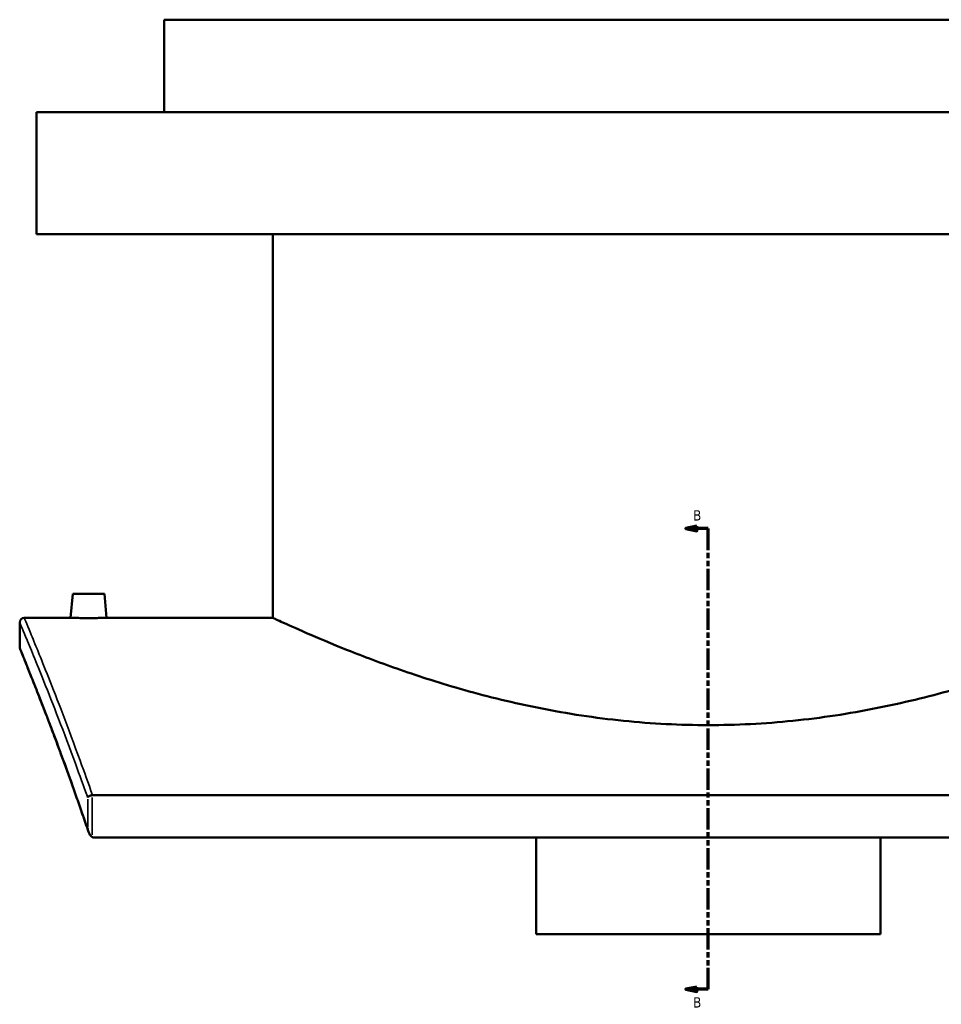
# Model space of a CAD drawing. Header units: millimetres. Extents: x -674 to 1234, y -345 to 975.
# Tile 1 of 13: x -674 to -266, y 57 to 493. Entities that reach past the tile are written whole.
import ezdxf

# ---------------------------------------------------------------- set-up
doc = ezdxf.new("R2010")
doc.units = ezdxf.units.MM
doc.linetypes.add('DOUBLE_DASH_CHAIN', pattern=[1.2403, 0.6614, -0.0827, 0.1654, -0.0827, 0.1654, -0.0827])
for name, color, linetype, lineweight in [('Section Line (ANSI)', 7, 'DOUBLE_DASH_CHAIN', 70), ('Visible (ANSI)', 7, 'Continuous', 50), ('Visible Narrow (ANSI)', 7, 'Continuous', 35)]:
    doc.layers.add(name, color=color, linetype=linetype, lineweight=lineweight)
doc.styles.add('Label Text (ANSI)', font='tahoma.ttf')

# ---------------------------------------------------------------- blocks, each defined once
blk = doc.blocks.new('2dTransSection0')
at = {"layer": 'Section Line (ANSI)', "linetype": 'Continuous'}
for p, q in [((-374.1, 268.48), (-379.1, 267.48)), ((-374.1, 267.48), (-379.1, 267.48)), ((-379.1, 267.48), (-374.1, 266.48)), ((-374.1, 266.48), (-374.1, 268.48)), ((-369.1, 267.48), (-374.1, 267.48)), ((-369.1, 257.89), (-369.1, 267.48)), ((-369.1, 63.31), (-369.1, 72.9)), ((-374.1, 64.31), (-379.1, 63.31)), ((-374.1, 63.31), (-379.1, 63.31)), ((-379.1, 63.31), (-374.1, 62.31)), ((-374.1, 62.31), (-374.1, 64.31)), ((-369.1, 63.31), (-374.1, 63.31))]:
    blk.add_line(p, q, dxfattribs=at)
at = {"layer": 'Section Line (ANSI)', "linetype": 'DOUBLE_DASH_CHAIN', "ltscale": 14.26161}
blk.add_line((-369.1, 63.31), (-369.1, 267.48), dxfattribs=at)
at = {"layer": 'Section Line (ANSI)', "linetype": 'Continuous', "flags": 128}
for points in [[(-374.1, 268.48), (-379.1, 267.48), (-374.1, 266.48), (-374.1, 268.48)], [(-374.1, 64.31), (-379.1, 63.31), (-374.1, 62.31), (-374.1, 64.31)]]:
    blk.add_lwpolyline(points, dxfattribs=at)
at = {"layer": 'Section Line (ANSI)'}
for points in [[(-374.1, 268.48), (-379.1, 267.48), (-374.1, 266.48), (-374.1, 268.48)], [(-374.1, 64.31), (-379.1, 63.31), (-374.1, 62.31), (-374.1, 64.31)]]:
    blk.add_solid(points, dxfattribs=at)
at = {"layer": 'Section Line (ANSI)', "char_height": 4.57, "attachment_point": 7, "style": 'Label Text (ANSI)'}
for insert in [(-375.85, 270.98), (-375.85, 55.24)]:
    blk.add_mtext('B', dxfattribs=dict(at, insert=insert))

msp = doc.modelspace()

# ---------------------------------------------------------------- linework, layer by layer
at = {"layer": 'Visible (ANSI)'}
for p, q in [((-128.1, 492.86), (-610.1, 492.86)), ((-610.1, 451.86), (-610.1, 492.86)), ((-71.6, 451.86), (-666.6, 451.86)), ((-666.6, 397.86), (-666.6, 451.86)), ((-71.6, 397.86), (-666.6, 397.86)), ((-561.9, 227.86), (-561.9, 397.86)), ((-650.6, 238.46), (-651.53, 227.86)), ((-636.6, 238.46), (-650.6, 238.46)), ((-636.6, 238.46), (-635.68, 227.86)), ((-672.1, 227.86), (-651.53, 227.86)), ((-635.68, 227.86), (-561.9, 227.86)), ((-674.1, 214.86), (-674.1, 225.86)), ((-96.37, 149.28), (-641.84, 149.28)), ((-641.23, 130.59), (-96.98, 130.59)), ((-445.35, 87.72), (-445.35, 130.59)), ((-292.85, 130.59), (-292.85, 87.72)), ((-445.35, 87.72), (-292.85, 87.72))]:
    msp.add_line(p, q, dxfattribs=at)
for centre, start, end in [((-672.1, 225.86), 90, 180), ((-672.1, 214.86), 180, 202.2777)]:
    msp.add_arc(centre, 2, start, end, dxfattribs=at)
for points, knots in [([(-635.68, 227.86), (-635.68, 227.86), (-635.88, 227.86), (-636.68, 227.84), (-637.29, 227.83), (-638.7, 227.81), (-639.59, 227.8), (-641.55, 227.79), (-642.61, 227.78), (-643.6, 227.78), (-644.6, 227.78), (-645.66, 227.79), (-647.62, 227.8), (-648.51, 227.81), (-649.91, 227.83), (-650.52, 227.84), (-651.33, 227.86), (-651.53, 227.86), (-651.53, 227.86)], [3.58496, 3.58496, 3.58496, 3.58496, 3.883678, 3.883678, 4.182396, 4.182396, 4.481171, 4.481171, 4.779946, 4.779946, 4.779946, 5.078722, 5.078722, 5.377497, 5.377497, 5.676215, 5.676215, 5.974933, 5.974933, 5.974933, 5.974933]), ([(-176.3, 227.86), (-176.3, 227.86), (-176.6, 227.72), (-177.82, 227.16), (-178.74, 226.73), (-182.47, 225.03), (-186.25, 223.31), (-196.15, 219), (-202.28, 216.4), (-216.37, 210.78), (-224.33, 207.77), (-241.24, 201.89), (-250.8, 198.8), (-271.66, 192.92), (-282.96, 190.14), (-300.72, 186.62), (-306.78, 185.55), (-319.07, 183.7), (-325.3, 182.9), (-337.84, 181.63), (-344.14, 181.15), (-356.69, 180.51), (-362.94, 180.36), (-375.27, 180.36), (-381.52, 180.51), (-394.07, 181.15), (-400.37, 181.63), (-412.9, 182.9), (-419.14, 183.7), (-431.43, 185.55), (-437.49, 186.62), (-455.25, 190.14), (-466.55, 192.92), (-487.41, 198.8), (-496.97, 201.89), (-513.88, 207.77), (-521.84, 210.78), (-535.93, 216.4), (-542.06, 219), (-551.96, 223.31), (-555.74, 225.03), (-559.46, 226.73), (-560.39, 227.16), (-561.61, 227.72), (-561.9, 227.86), (-561.9, 227.86)], [29.552566, 29.552566, 29.552566, 29.552566, 31.397794, 31.397794, 33.243022, 33.243022, 36.933478, 36.933478, 40.623933, 40.623933, 44.314389, 44.314389, 48.012075, 48.012075, 51.709761, 51.709761, 53.558604, 53.558604, 55.407447, 55.407447, 57.25629, 57.25629, 59.105133, 59.105133, 60.953975, 60.953975, 62.802818, 62.802818, 64.651661, 64.651661, 66.500504, 66.500504, 70.19819, 70.19819, 73.895876, 73.895876, 77.586332, 77.586332, 81.276787, 81.276787, 84.967243, 84.967243, 86.812471, 86.812471, 88.657699, 88.657699, 88.657699, 88.657699]), ([(-643.63, 133.05), (-644.5, 135.63), (-645.36, 138.15), (-647.06, 143.09), (-647.9, 145.5), (-649.56, 150.22), (-650.37, 152.52), (-651.98, 157.01), (-652.77, 159.19), (-654.31, 163.45), (-655.07, 165.52), (-656.56, 169.54), (-657.28, 171.49), (-658.7, 175.27), (-659.38, 177.1), (-660.72, 180.63), (-661.37, 182.34), (-662.63, 185.62), (-663.24, 187.2), (-664.42, 190.22), (-664.98, 191.67), (-666.06, 194.44), (-666.58, 195.76), (-667.57, 198.26), (-668.04, 199.45), (-668.93, 201.68), (-669.35, 202.73), (-670.14, 204.7), (-670.51, 205.61), (-671.19, 207.3), (-671.5, 208.08), (-672.07, 209.49), (-672.33, 210.13), (-672.79, 211.26), (-673, 211.76), (-673.43, 212.82), (-673.63, 213.3), (-673.89, 213.94), (-673.95, 214.1), (-673.95, 214.1)], [3.487496, 3.487496, 3.487496, 3.487496, 4.798415, 4.798415, 6.109334, 6.109334, 7.420253, 7.420253, 8.731172, 8.731172, 10.042091, 10.042091, 11.35301, 11.35301, 12.663929, 12.663929, 13.974848, 13.974848, 15.285767, 15.285767, 16.596686, 16.596686, 17.907605, 17.907605, 19.218524, 19.218524, 20.529443, 20.529443, 21.840362, 21.840362, 23.151281, 23.151281, 24.4622, 24.4622, 25.77312, 25.77312, 27.739498, 27.739498, 29.705877, 29.705877, 29.705877, 29.705877]), ([(-642.05, 149.26), (-642.29, 149.23), (-642.52, 149.18), (-642.98, 149.04), (-643.19, 148.94), (-643.53, 148.75), (-643.65, 148.66), (-643.86, 148.46), (-643.94, 148.36), (-643.99, 148.26), (-643.99, 148.25), (-643.99, 148.25)], [-0.2850072, -0.2850072, -0.2850072, -0.2850072, -0.2126203, -0.2126203, -0.1322969, -0.1322969, -0.0667314, -0.0667314, 0, 0, 0.0007141, 0.0007141, 0.0007141, 0.0007141]), ([(-643.99, 134.61), (-643.99, 134.61), (-643.99, 134.6), (-643.92, 134.1), (-643.81, 133.59), (-643.5, 132.66), (-643.31, 132.22), (-642.88, 131.52), (-642.69, 131.28), (-642.35, 130.97), (-642.21, 130.87), (-642.05, 130.79)], [-0.3821062, -0.3821062, -0.3821062, -0.3821062, -0.3810372, -0.3810372, -0.2517781, -0.2517781, -0.1374623, -0.1374623, -0.0528904, -0.0528904, 0, 0, 0, 0]), ([(-641.23, 130.59), (-641.45, 130.59), (-641.67, 130.63), (-641.94, 130.74), (-641.99, 130.76), (-642.05, 130.79)], [0, 0, 0, 0, 0.06668517, 0.06668517, 0.08532943, 0.08532943, 0.08532943, 0.08532943])]:
    msp.add_open_spline(points, degree=3, knots=knots, dxfattribs=at)
msp.add_open_spline([(-642.05, 149.26), (-641.98, 149.27), (-641.91, 149.28), (-641.84, 149.28)], degree=3, dxfattribs=at)
at = {"layer": 'Visible Narrow (ANSI)'}
for p, q in [((-642.05, 131.71), (-642.05, 148.34)), ((-643.99, 147.57), (-643.99, 135.29))]:
    msp.add_line(p, q, dxfattribs=at)
for points, knots in [([(-641.84, 149.28), (-643.72, 154.65), (-645.56, 159.78), (-652.69, 179.35), (-657.49, 191.75), (-664.79, 210.17), (-667.5, 216.77), (-671.16, 225.62), (-672.1, 227.86), (-672.1, 227.86)], [-59.470006, -59.470006, -59.470006, -59.470006, -56.673234, -56.673234, -48.248444, -48.248444, -40.830228, -40.830228, -33.412017, -33.412017, -33.412017, -33.412017]), ([(-674.1, 225.86), (-674.1, 225.86), (-673.16, 223.63), (-669.49, 214.83), (-666.78, 208.25), (-659.46, 189.93), (-654.65, 177.59), (-647.57, 158.29), (-645.8, 153.38), (-643.99, 148.25)], [33.412017, 33.412017, 33.412017, 33.412017, 40.830228, 40.830228, 48.248444, 48.248444, 56.673234, 56.673234, 59.365691, 59.365691, 59.365691, 59.365691]), ([(-643.99, 134.61), (-646.14, 140.95), (-648.23, 146.97), (-655.43, 167.21), (-660.08, 179.49), (-667.11, 197.59), (-669.7, 204.03), (-673.2, 212.67), (-674.1, 214.86), (-674.1, 214.86)], [3.643192, 3.643192, 3.643192, 3.643192, 6.882362, 6.882362, 15.207796, 15.207796, 22.45684, 22.45684, 29.705877, 29.705877, 29.705877, 29.705877])]:
    msp.add_open_spline(points, degree=3, knots=knots, dxfattribs=at)

# ---------------------------------------------------------------- block references
at = {"layer": 'Section Line (ANSI)'}
msp.add_blockref('2dTransSection0', (0, 0), dxfattribs=at)

doc.saveas('drawing.dxf')
